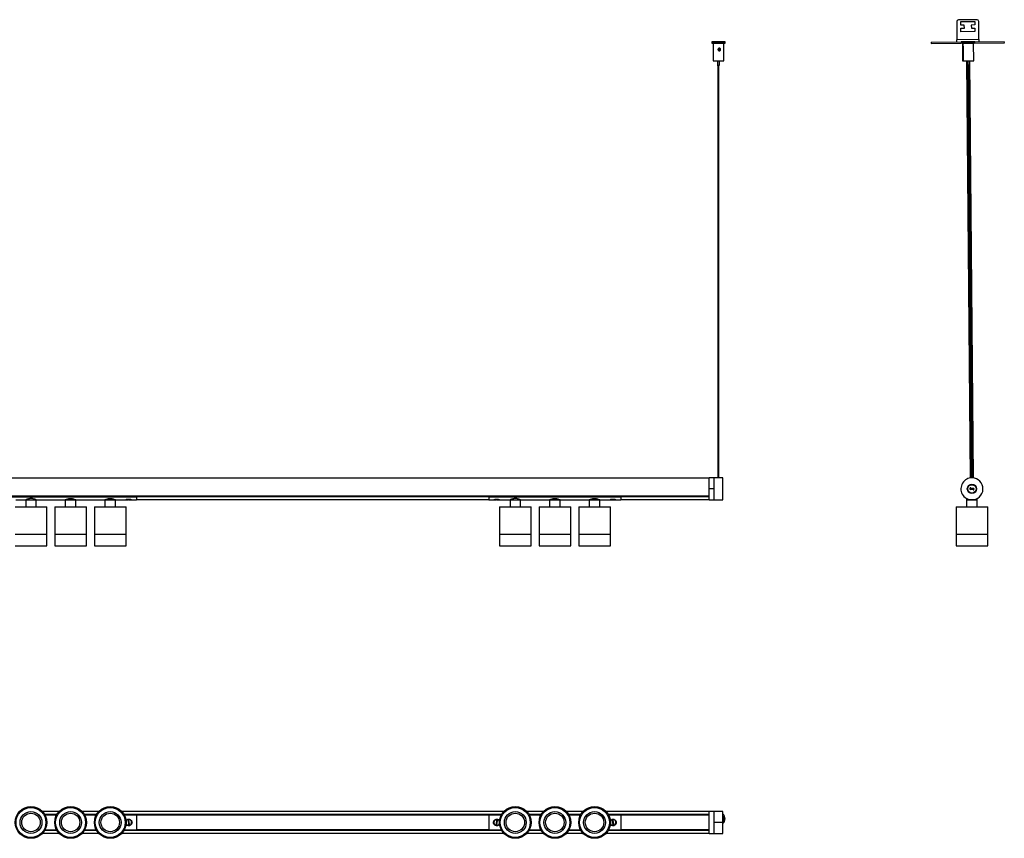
# Model space of a CAD drawing. Header units: millimetres. Extents: x 301 to 2730, y 605 to 1553.
# Tile 4 of 4: x 1612 to 2730, y 624 to 1553. Entities that reach past the tile are written whole.
import ezdxf

# ---------------------------------------------------------------- set-up
doc = ezdxf.new("R2010")
doc.units = ezdxf.units.MM

msp = doc.modelspace()

# ---------------------------------------------------------------- linework, layer by layer
at = {"color": 7, "linetype": 'Continuous', "lineweight": 25}
for p, q in [((2676.3, 1551.2), (2676.5, 1530.7)), ((2699.3, 1553.4), (2678.3, 1553.2)), ((2680.8, 1551.2), (2696.8, 1551.4)), ((2680.8, 1547.2), (2680.8, 1551.2)), ((2684.8, 1547.2), (2680.8, 1547.2)), ((2680.9, 1543.7), (2684.9, 1543.7)), ((2680.9, 1539.7), (2680.9, 1543.7)), ((2684.9, 1543.7), (2684.8, 1547.2)), ((2696.8, 1547.4), (2692.8, 1547.3)), ((2692.8, 1547.3), (2692.9, 1543.8)), ((2692.9, 1543.8), (2696.9, 1543.9)), ((2696.8, 1551.4), (2696.8, 1547.4)), ((2696.9, 1543.9), (2696.9, 1539.9)), ((2701.5, 1530.9), (2701.3, 1551.4)), ((2696.9, 1539.9), (2680.9, 1539.7)), ((2398.1, 1528.3), (2398.1, 1526.8)), ((2399.6, 1526.7), (2399.6, 1506.7)), ((2400.7, 1526.7), (2401.2, 1526.7)), ((2405.1, 1528.3), (2405.1, 1528.3)), ((2406.1, 1528.3), (2406.1, 1528.3)), ((2409.9, 1526.7), (2409.9, 1526.7)), ((2410.1, 1526.7), (2410.1, 1526.7)), ((2411.6, 1506.7), (2411.6, 1526.7)), ((2413.1, 1526.8), (2413.1, 1528.3)), ((2647.2, 1527.9), (2681.2, 1528.2)), ((2647.2, 1527.9), (2647.3, 1526.4)), ((2647.3, 1526.4), (2681.2, 1526.7)), ((2701.5, 1530.9), (2676.5, 1530.7)), ((2676.5, 1528.2), (2676.5, 1530.7)), ((2681.2, 1528.2), (2681.2, 1526.7)), ((2681.8, 1528.2), (2681.2, 1528.2)), ((2681.8, 1526.7), (2681.2, 1526.7)), ((2696.8, 1528.4), (2681.8, 1528.2)), ((2681.8, 1528.2), (2681.8, 1526.7)), ((2696.8, 1526.9), (2681.8, 1526.7)), ((2682.7, 1526.6), (2682.9, 1506.6)), ((2682.7, 1526.6), (2683.3, 1526.6)), ((2683.3, 1526.6), (2695.3, 1526.7)), ((2683.3, 1526.6), (2683.4, 1520.7)), ((2683.5, 1526.7), (2683.5, 1526.6)), ((2684.4, 1526.7), (2684.4, 1526.6)), ((2685, 1526.7), (2685, 1526.6)), ((2693.6, 1526.7), (2693.6, 1526.8)), ((2694.5, 1526.7), (2694.5, 1526.8)), ((2695.5, 1506.7), (2695.3, 1526.7)), ((2696.8, 1528.4), (2730.2, 1528.6)), ((2696.8, 1526.9), (2696.8, 1528.4)), ((2696.8, 1526.9), (2730.3, 1527.1)), ((2701.5, 1530.9), (2701.5, 1528.4)), ((2730.3, 1527.1), (2730.2, 1528.6)), ((2406.1, 1518.2), (2406.1, 1519.6)), ((2683.4, 1518.4), (2683.5, 1506.6)), ((2404.4, 1506.6), (2404.4, 1501.7)), ((2405.1, 1501.7), (2405.1, 1033.3)), ((2406.1, 1033.3), (2406.1, 1501.7)), ((2406.9, 1501.7), (2406.9, 1506.6)), ((2682.9, 1506.6), (2683.5, 1506.6)), ((2683.5, 1506.6), (2695.5, 1506.7)), ((2687.2, 1506.7), (2691.4, 1033.1)), ((2687.6, 1506.7), (2687.7, 1501.7)), ((2688.3, 1501.7), (2687.7, 1501.7)), ((2688.3, 1506.7), (2688.3, 1501.7)), ((2689.4, 1501.7), (2688.3, 1501.7)), ((2688.4, 1501.7), (2692.6, 1033.3)), ((2689.1, 1501.7), (2693.2, 1033.3)), ((2690.8, 1501.7), (2689.4, 1501.7)), ((2694.2, 1033.3), (2690.1, 1501.7)), ((2690.8, 1501.7), (2690.8, 1506.7)), ((2695.4, 1033.2), (2691.2, 1506.7)), ((2394.9, 1033.1), (394.9, 1033.1)), ((2400.7, 1033.3), (2394.9, 1033.3)), ((2394.9, 1020.8), (2394.9, 1033.3)), ((2401.4, 1033.3), (2400.7, 1033.3)), ((2400.7, 1008.3), (2400.7, 1033.3)), ((2400.7, 1020.8), (2400.7, 1033.3)), ((2409.3, 1033.3), (2402.1, 1033.3)), ((2410.7, 1033.3), (2410, 1033.3)), ((2410.7, 1008.3), (2410.7, 1033.3)), ((2394.9, 1008.3), (2394.9, 1020.8)), ((2400.7, 1020.8), (2394.9, 1020.8)), ((2400.7, 1008.3), (2400.7, 1020.8)), ((2691.5, 1021.1), (2691, 1021.1)), ((2695.5, 1020.6), (2691.5, 1021.1)), ((2691.9, 1020), (2692, 1020.5)), ((2694.9, 1019.6), (2691.9, 1020)), ((2692, 1020.5), (2694.9, 1020.1)), ((2692.1, 1021.5), (2692.1, 1022)), ((2692.1, 1022), (2695.1, 1021.6)), ((2695.1, 1021.1), (2692.1, 1021.5)), ((2694.9, 1019.6), (2694.9, 1020.1)), ((2695.1, 1021.1), (2695.1, 1021.6)), ((2695.5, 1020.6), (2696, 1020.5)), ((394.9, 1012.6), (2394.9, 1012.6)), ((2394.9, 1012.6), (394.9, 1012.6)), ((1594.9, 1012.5), (1744.9, 1012.5)), ((1594.9, 1011.7), (1744.9, 1011.7)), ((1606.5, 1012.5), (1728.4, 1012.5)), ((1607.6, 1008.3), (1618.9, 1008.3)), ((1618.9, 1008.3), (1618.9, 1000.3)), ((1618.9, 1008.3), (1630.9, 1008.3)), ((1618.9, 1008.3), (1630.9, 1008.3)), ((1630.9, 1000.3), (1630.9, 1008.3)), ((1630.9, 1008.3), (1663.9, 1008.3)), ((1663.9, 1008.3), (1663.9, 1000.3)), ((1663.9, 1008.3), (1675.9, 1008.3)), ((1675.9, 1008.3), (1663.9, 1008.3)), ((1675.9, 1000.3), (1675.9, 1008.3)), ((1675.9, 1008.3), (1708.9, 1008.3)), ((1708.9, 1008.3), (1708.9, 1000.3)), ((1708.9, 1008.3), (1714.7, 1008.3)), ((1720.9, 1008.3), (1708.9, 1008.3)), ((1714.7, 1008.3), (1720.9, 1008.3)), ((1720.9, 1000.3), (1720.9, 1008.3)), ((1720.9, 1008.3), (1732.1, 1008.3)), ((1728.4, 1012.6), (1728.4, 1012.5)), ((1730.5, 1012.6), (1730.5, 1012.5)), ((1731.1, 1012.5), (1731.1, 1012.6)), ((1732.4, 1012.6), (1732.4, 1012.5)), ((1732.7, 1008.4), (1735.4, 1008.4)), ((1733.2, 1012.6), (1733.2, 1012.5)), ((1736.1, 1008.6), (1735.1, 1008.6)), ((1736.4, 1008.4), (1739.1, 1008.4)), ((1738.5, 1012.6), (1738.5, 1012.5)), ((1738.5, 1012.5), (1744.9, 1012.5)), ((1739.6, 1008.3), (1744.9, 1008.3)), ((1744.9, 1012.6), (1744.9, 1012.5)), ((1744.9, 1011.7), (1744.9, 1012.5)), ((1744.9, 1012.3), (2144.9, 1012.3)), ((2144.9, 1012), (1744.9, 1012)), ((1744.9, 1011.7), (1744.9, 1008.3)), ((1744.9, 1008.6), (2144.9, 1008.6)), ((2144.9, 1012.6), (2144.9, 1012.5)), ((2144.9, 1012.5), (2294.9, 1012.5)), ((2144.9, 1011.7), (2144.9, 1012.5)), ((2144.9, 1012.5), (2146.4, 1012.5)), ((2144.9, 1011.7), (2294.9, 1011.7)), ((2144.9, 1011.7), (2144.9, 1008.3)), ((2144.9, 1008.3), (2150.1, 1008.3)), ((2146.4, 1012.6), (2146.4, 1012.5)), ((2147.9, 1012.6), (2147.9, 1012.5)), ((2150.4, 1012.6), (2150.4, 1012.5)), ((2150.7, 1008.4), (2153.4, 1008.4)), ((2151.8, 1012.6), (2151.8, 1012.5)), ((2154.7, 1008.6), (2153.7, 1008.6)), ((2154.4, 1008.4), (2157.1, 1008.4)), ((2156.5, 1012.6), (2156.5, 1012.5)), ((2156.5, 1012.5), (2278.4, 1012.5)), ((2157.6, 1008.3), (2168.9, 1008.3)), ((2168.9, 1008.3), (2168.9, 1000.3)), ((2168.9, 1008.3), (2180.9, 1008.3)), ((2168.9, 1008.3), (2180.9, 1008.3)), ((2180.9, 1000.3), (2180.9, 1008.3)), ((2180.9, 1008.3), (2213.9, 1008.3)), ((2213.9, 1008.3), (2213.9, 1000.3)), ((2213.9, 1008.3), (2225.9, 1008.3)), ((2225.9, 1008.3), (2213.9, 1008.3)), ((2225.9, 1000.3), (2225.9, 1008.3)), ((2225.9, 1008.3), (2258.9, 1008.3)), ((2258.9, 1008.3), (2258.9, 1000.3)), ((2258.9, 1008.3), (2264.7, 1008.3)), ((2270.9, 1008.3), (2258.9, 1008.3)), ((2264.7, 1008.3), (2270.9, 1008.3)), ((2270.9, 1000.3), (2270.9, 1008.3)), ((2270.9, 1008.3), (2282.1, 1008.3)), ((2278.4, 1012.6), (2278.4, 1012.5)), ((2280.5, 1012.6), (2280.5, 1012.5)), ((2281.1, 1012.5), (2281.1, 1012.6)), ((2282.4, 1012.6), (2282.4, 1012.5)), ((2282.7, 1008.4), (2285.4, 1008.4)), ((2283.2, 1012.6), (2283.2, 1012.5)), ((2286.1, 1008.6), (2285.1, 1008.6)), ((2286.4, 1008.4), (2289.1, 1008.4)), ((2288.5, 1012.6), (2288.5, 1012.5)), ((2288.5, 1012.5), (2294.9, 1012.5)), ((2289.6, 1008.3), (2294.9, 1008.3)), ((2294.9, 1012.6), (2294.9, 1012.5)), ((2294.9, 1011.7), (2294.9, 1012.5)), ((2294.9, 1012.3), (2394.9, 1012.3)), ((2394.9, 1012), (2294.9, 1012)), ((2294.9, 1011.7), (2294.9, 1008.3)), ((2294.9, 1008.6), (2394.9, 1008.6)), ((2394.9, 1008.3), (2400.7, 1008.3)), ((2400.7, 1008.3), (2410.7, 1008.3)), ((2400.7, 1008.3), (2410.7, 1008.3)), ((2400.7, 1008.3), (2400.7, 1008.3)), ((2410.7, 1008.3), (2410.7, 1008.3)), ((2687.5, 1009.8), (2687.5, 1008.3)), ((2687.5, 1009.8), (2687.5, 1009.8)), ((2687.5, 1008.3), (2687.5, 1000.3)), ((2687.5, 1008.3), (2692.9, 1008.3)), ((2692.9, 1008.3), (2687.5, 1008.3)), ((2693.5, 1008.3), (2693.8, 1008.3)), ((2699.5, 1008.3), (2693.5, 1008.3)), ((2694.3, 1008.3), (2699.5, 1008.3)), ((2699.5, 1008.3), (2699.5, 1009.8)), ((2699.5, 1000.3), (2699.5, 1008.3)), ((2702.1, 1011.7), (2702.1, 1011.7)), ((1606.9, 1000.3), (1642.9, 1000.3)), ((1642.9, 969.5), (1642.9, 1000.3)), ((1651.9, 1000.3), (1651.9, 969.5)), ((1651.9, 1000.3), (1687.9, 1000.3)), ((1687.9, 969.5), (1687.9, 1000.3)), ((1696.9, 1000.3), (1696.9, 969.5)), ((1696.9, 1000.3), (1714.5, 1000.3)), ((1714.5, 1000.3), (1732.9, 1000.3)), ((1732.9, 969.5), (1732.9, 1000.3)), ((2156.9, 1000.3), (2156.9, 969.5)), ((2156.9, 1000.3), (2192.9, 1000.3)), ((2192.9, 969.5), (2192.9, 1000.3)), ((2201.9, 1000.3), (2201.9, 969.5)), ((2201.9, 1000.3), (2237.9, 1000.3)), ((2237.9, 969.5), (2237.9, 1000.3)), ((2246.9, 1000.3), (2246.9, 969.5)), ((2246.9, 1000.3), (2264.5, 1000.3)), ((2264.5, 1000.3), (2282.9, 1000.3)), ((2282.9, 969.5), (2282.9, 1000.3)), ((2675.5, 1000.3), (2675.5, 969.5)), ((2675.5, 1000.3), (2711.5, 1000.3)), ((2711.5, 969.5), (2711.5, 1000.3)), ((1606.9, 969.5), (1642.9, 969.5)), ((1606.9, 969.5), (1642.9, 969.5)), ((1642.9, 956), (1642.9, 969.5)), ((1651.9, 969.5), (1651.9, 956)), ((1651.9, 969.5), (1669.8, 969.5)), ((1651.9, 969.5), (1687.9, 969.5)), ((1669.8, 969.5), (1687.9, 969.5)), ((1687.9, 956), (1687.9, 969.5)), ((1696.9, 969.5), (1696.9, 956)), ((1696.9, 969.5), (1732.9, 969.5)), ((1696.9, 969.5), (1714.5, 969.5)), ((1714.5, 969.5), (1732.9, 969.5)), ((1732.9, 956), (1732.9, 969.5)), ((2156.9, 969.5), (2156.9, 956)), ((2156.9, 969.5), (2192.9, 969.5)), ((2156.9, 969.5), (2192.9, 969.5)), ((2192.9, 956), (2192.9, 969.5)), ((2201.9, 969.5), (2201.9, 956)), ((2201.9, 969.5), (2219.8, 969.5)), ((2201.9, 969.5), (2237.9, 969.5)), ((2219.8, 969.5), (2237.9, 969.5)), ((2237.9, 956), (2237.9, 969.5)), ((2246.9, 969.5), (2246.9, 956)), ((2246.9, 969.5), (2282.9, 969.5)), ((2246.9, 969.5), (2264.5, 969.5)), ((2264.5, 969.5), (2282.9, 969.5)), ((2282.9, 956), (2282.9, 969.5)), ((2675.5, 969.5), (2675.5, 956)), ((2675.5, 969.5), (2711.5, 969.5)), ((2675.5, 969.5), (2711.5, 969.5)), ((2711.5, 956), (2711.5, 969.5)), ((2711.5, 969.5), (2711.5, 969.5)), ((1606.9, 956), (1642.9, 956)), ((1651.9, 956), (1669.8, 956)), ((1669.8, 956), (1687.9, 956)), ((1696.9, 956), (1732.9, 956)), ((2156.9, 956), (2192.9, 956)), ((2201.9, 956), (2219.8, 956)), ((2219.8, 956), (2237.9, 956)), ((2246.9, 956), (2282.9, 956)), ((2675.5, 956), (2711.5, 956)), ((2711.5, 956), (2711.5, 956)), ((1656.7, 654.4), (1638.1, 654.4)), ((1640.4, 651.2), (1654.4, 651.2)), ((1640.5, 651.1), (1654.3, 651.1)), ((1654.3, 651.1), (1640.5, 651.1)), ((1654.2, 650.9), (1640.6, 650.9)), ((1640.7, 650.7), (1654.1, 650.7)), ((1701.7, 654.4), (1683.1, 654.4)), ((1685.4, 651.2), (1699.4, 651.2)), ((1685.5, 651.1), (1699.3, 651.1)), ((1699.3, 651.1), (1685.5, 651.1)), ((1699.2, 650.9), (1685.6, 650.9)), ((1685.7, 650.7), (1699.1, 650.7)), ((2161.7, 654.4), (1728.1, 654.4)), ((1730.4, 651.2), (2159.4, 651.2)), ((1730.5, 651.1), (2159.3, 651.1)), ((2159.3, 651.1), (1730.5, 651.1)), ((2159.2, 650.9), (1730.6, 650.9)), ((1730.7, 650.7), (1744.9, 650.7)), ((1744.9, 650.7), (2144.9, 650.7)), ((1744.9, 650.7), (1744.9, 633.5)), ((2144.9, 650.5), (1744.9, 650.5)), ((2144.9, 650.7), (2159.1, 650.7)), ((2144.9, 650.7), (2144.9, 633.5)), ((2206.7, 654.4), (2188.1, 654.4)), ((2190.4, 651.2), (2204.4, 651.2)), ((2190.5, 651.1), (2204.3, 651.1)), ((2204.3, 651.1), (2190.5, 651.1)), ((2204.2, 650.9), (2190.6, 650.9)), ((2190.7, 650.7), (2204.1, 650.7)), ((2251.7, 654.4), (2233.1, 654.4)), ((2235.4, 651.2), (2249.4, 651.2)), ((2235.5, 651.1), (2249.3, 651.1)), ((2249.3, 651.1), (2235.5, 651.1)), ((2249.2, 650.9), (2235.6, 650.9)), ((2235.7, 650.7), (2249.1, 650.7)), ((2394.9, 654.4), (2278.1, 654.4)), ((2280.4, 651.2), (2394.9, 651.2)), ((2280.5, 651.1), (2394.9, 651.1)), ((2394.9, 651.1), (2280.5, 651.1)), ((2394.9, 650.9), (2280.6, 650.9)), ((2280.7, 650.7), (2294.9, 650.7)), ((2294.9, 650.7), (2294.9, 633.5)), ((2294.9, 650.7), (2394.9, 650.7)), ((2394.9, 650.5), (2294.9, 650.5)), ((2400.7, 654.6), (2394.9, 654.6)), ((2394.9, 629.6), (2394.9, 654.6)), ((2410.7, 654.6), (2400.7, 654.6)), ((2400.7, 642.4), (2400.7, 654.6)), ((2400.7, 629.6), (2400.7, 654.6)), ((2410.7, 642.4), (2410.7, 654.6)), ((1733.4, 644.6), (1733.3, 644.7)), ((1733.9, 639.1), (1734, 639.2)), ((1736.1, 644.7), (1735.1, 644.6)), ((1735.1, 644.6), (1735.7, 639.6)), ((1735.7, 639.6), (1736.7, 639.7)), ((1736.7, 639.7), (1736.1, 644.7)), ((1737.8, 645), (1737.9, 645.2)), ((1738.5, 639.6), (1738.3, 639.7)), ((2151.4, 639.7), (2151.3, 639.6)), ((2151.9, 645.2), (2152.1, 645)), ((2153.7, 644.7), (2153.1, 639.7)), ((2153.1, 639.7), (2154.1, 639.6)), ((2154.7, 644.5), (2153.7, 644.7)), ((2154.1, 639.6), (2154.7, 644.5)), ((2155.7, 639.2), (2155.8, 639)), ((2156.5, 644.7), (2156.4, 644.5)), ((2283.4, 644.6), (2283.3, 644.7)), ((2283.9, 639.1), (2284, 639.2)), ((2286.1, 644.7), (2285.1, 644.6)), ((2285.1, 644.6), (2285.7, 639.6)), ((2285.7, 639.6), (2286.7, 639.7)), ((2286.7, 639.7), (2286.1, 644.7)), ((2287.8, 645), (2287.9, 645.2)), ((2288.5, 639.6), (2288.3, 639.7)), ((2400.7, 629.6), (2400.7, 642.4)), ((2400.7, 642.4), (2410.7, 642.4)), ((2410.7, 629.6), (2410.7, 642.4)), ((2411.6, 646.1), (2411.6, 646.3)), ((2413.1, 646.3), (2413.1, 646.3)), ((1638.1, 629.9), (1656.7, 629.9)), ((1654.4, 633), (1640.4, 633)), ((1640.5, 633.2), (1654.3, 633.2)), ((1654.3, 633.2), (1640.5, 633.2)), ((1640.6, 633.4), (1654.2, 633.4)), ((1640.7, 633.5), (1654.1, 633.5)), ((1683.1, 629.9), (1701.7, 629.9)), ((1699.4, 633), (1685.4, 633)), ((1685.5, 633.2), (1699.3, 633.2)), ((1699.3, 633.2), (1685.5, 633.2)), ((1685.6, 633.4), (1699.2, 633.4)), ((1685.7, 633.5), (1699.1, 633.5)), ((1728.1, 629.9), (2161.7, 629.9)), ((2159.4, 633), (1730.4, 633)), ((1730.5, 633.2), (2159.3, 633.2)), ((2159.3, 633.2), (1730.5, 633.2)), ((1730.6, 633.4), (2159.2, 633.4)), ((1730.7, 633.5), (1744.9, 633.5)), ((1744.9, 633.7), (2144.9, 633.7)), ((2144.9, 633.6), (1744.9, 633.6)), ((2144.9, 633.5), (2159.1, 633.5)), ((2188.1, 629.9), (2206.7, 629.9)), ((2204.4, 633), (2190.4, 633)), ((2190.5, 633.2), (2204.3, 633.2)), ((2204.3, 633.2), (2190.5, 633.2)), ((2190.6, 633.4), (2204.2, 633.4)), ((2190.7, 633.5), (2204.1, 633.5)), ((2233.1, 629.9), (2251.7, 629.9)), ((2249.4, 633), (2235.4, 633)), ((2235.5, 633.2), (2249.3, 633.2)), ((2249.3, 633.2), (2235.5, 633.2)), ((2235.6, 633.4), (2249.2, 633.4)), ((2235.7, 633.5), (2249.1, 633.5)), ((2278.1, 629.9), (2394.9, 629.9)), ((2394.9, 633), (2280.4, 633)), ((2280.5, 633.2), (2394.9, 633.2)), ((2394.9, 633.2), (2280.5, 633.2)), ((2280.6, 633.4), (2394.9, 633.4)), ((2280.7, 633.5), (2294.9, 633.5)), ((2294.9, 633.7), (2394.9, 633.7)), ((2394.9, 633.6), (2294.9, 633.6)), ((2394.9, 629.6), (2400.7, 629.6)), ((2400.7, 629.6), (2410.7, 629.6))]:
    msp.add_line(p, q, dxfattribs=at)
at = {"color": 7, "linetype": 'Continuous', "lineweight": 25, "flags": 128}
for points in [[(2405.6, 1528.4), (2407.2, 1528.4), (2408.8, 1528.3), (2410.2, 1528.3), (2411.3, 1528.3), (2412.2, 1528.3), (2412.8, 1528.3), (2413.1, 1528.3), (2413, 1528.3), (2412.6, 1528.3), (2411.8, 1528.2), (2410.8, 1528.2), (2409.5, 1528.2), (2408, 1528.2), (2406.4, 1528.2), (2404.8, 1528.2), (2403.2, 1528.2), (2401.8, 1528.2), (2400.5, 1528.2), (2399.4, 1528.2), (2398.7, 1528.3), (2398.2, 1528.3), (2398.1, 1528.3), (2398.4, 1528.3), (2399, 1528.3), (2399.9, 1528.3), (2401.1, 1528.3), (2402.5, 1528.3), (2404, 1528.4), (2405.6, 1528.4)], [(2401.3, 1526.7), (2400.8, 1526.7), (2400.1, 1526.7), (2399.7, 1526.7), (2399.7, 1526.7), (2400, 1526.7), (2400.7, 1526.7), (2401.7, 1526.6), (2403, 1526.6), (2404.4, 1526.6), (2405.9, 1526.6), (2407.4, 1526.6), (2408.7, 1526.6), (2409.9, 1526.6), (2410.8, 1526.7), (2411.4, 1526.7), (2411.6, 1526.7), (2411.5, 1526.7), (2410.9, 1526.7), (2410.1, 1526.7), (2409.9, 1526.7)], [(2405.6, 1528.3), (2406.6, 1528.3), (2407.4, 1528.3), (2407.9, 1528.3), (2408.1, 1528.3), (2407.9, 1528.3), (2407.4, 1528.3), (2406.6, 1528.3), (2405.6, 1528.3), (2404.7, 1528.3), (2403.9, 1528.3), (2403.3, 1528.3), (2403.1, 1528.3), (2403.3, 1528.3), (2403.9, 1528.3), (2404.7, 1528.3), (2405.6, 1528.3)], [(2405.2, 1528.3), (2405.1, 1528.3), (2405.1, 1528.3), (2405.2, 1528.3), (2405.3, 1528.3), (2405.5, 1528.3), (2405.7, 1528.3), (2405.9, 1528.3), (2406, 1528.3), (2406.1, 1528.3), (2406.1, 1528.3), (2406.1, 1528.3), (2405.9, 1528.3), (2405.8, 1528.3), (2405.6, 1528.3), (2405.4, 1528.3), (2405.2, 1528.3)], [(2406.4, 1526.6), (2407.2, 1526.6), (2408, 1526.7), (2408.7, 1526.7), (2409.3, 1526.7), (2409.7, 1526.7), (2410, 1526.7), (2410.1, 1526.7), (2410.1, 1526.7)], [(1733.4, 1012.5), (1733.4, 1012.5), (1733.4, 1012.6)], [(1735.1, 1008.6), (1735.2, 1008.5), (1735.3, 1008.5), (1735.3, 1008.4), (1735.4, 1008.4), (1735.5, 1008.4), (1735.5, 1008.5), (1735.6, 1008.5), (1735.7, 1008.6)], [(1737.8, 1012.5), (1737.8, 1012.5), (1737.8, 1012.6)], [(2152, 1012.6), (2152, 1012.5), (2152, 1012.5)], [(2154.1, 1008.6), (2154.2, 1008.5), (2154.2, 1008.5), (2154.3, 1008.4), (2154.4, 1008.4), (2154.5, 1008.4), (2154.5, 1008.5), (2154.6, 1008.5), (2154.7, 1008.6)], [(2156.4, 1012.6), (2156.4, 1012.5), (2156.4, 1012.5)], [(2283.4, 1012.5), (2283.4, 1012.5), (2283.4, 1012.6)], [(2285.1, 1008.6), (2285.2, 1008.5), (2285.3, 1008.5), (2285.3, 1008.4), (2285.4, 1008.4), (2285.5, 1008.4), (2285.5, 1008.5), (2285.6, 1008.5), (2285.7, 1008.6)], [(2287.8, 1012.5), (2287.8, 1012.5), (2287.8, 1012.6)]]:
    msp.add_lwpolyline(points, dxfattribs=at)
at = {"color": 7, "linetype": 'Continuous', "lineweight": 25}
for centre, radius in [((2693.5, 1020.8), 5.25), ((2693.5, 1020.8), 4.75), ((1624.9, 642.1), 18), ((1669.9, 642.1), 18), ((1714.9, 642.1), 18), ((2174.9, 642.1), 18), ((2219.9, 642.1), 18), ((2264.9, 642.1), 18), ((1624.9, 642.1), 17), ((1624.9, 642.1), 12.4), ((1624.9, 642.1), 10.5), ((1669.9, 642.1), 17), ((1669.9, 642.1), 12.4), ((1669.9, 642.1), 10.5), ((1714.9, 642.1), 17), ((1714.9, 642.1), 12.4), ((1714.9, 642.1), 10.5), ((2174.9, 642.1), 17), ((2174.9, 642.1), 12.4), ((2174.9, 642.1), 10.5), ((2219.9, 642.1), 17), ((2219.9, 642.1), 12.4), ((2219.9, 642.1), 10.5), ((2264.9, 642.1), 17), ((2264.9, 642.1), 12.4), ((2264.9, 642.1), 10.5)]:
    msp.add_circle(centre, radius, dxfattribs=at)
for centre, radius, start, end in [((2678.3, 1551.2), 2, 90.5076, 180.5076), ((2699.3, 1551.4), 2, 0.5076, 90.5076), ((2405.6, 1848.7), 322, 268.6654, 271.3346), ((2405.6, 1740.3), 233.7, 268.5288, 271.4712), ((2405.6, 1551.1), 49.4, 268.5506, 271.4494), ((2693.5, 1020.8), 12.5, 88.6086, 268.6086), ((2693.5, 1020.8), 12.5, 268.6086, 88.6086), ((2692, 1021), 1, 82.683, 172.683), ((2692, 1021), 1, 172.683, 262.683), ((2692, 1021), 0.5, 82.683, 172.683), ((2692, 1021), 0.5, 172.683, 262.683), ((2695, 1020.6), 0.5, 262.683, 352.683), ((2695, 1020.6), 1, 262.683, 352.683), ((2695, 1020.6), 1, 352.683, 82.683), ((2695, 1020.6), 0.5, 352.683, 82.683), ((1736.5, 1008.8), 0.38, 197.782, 256.005), ((2153.3, 1008.8), 0.413, 281.3926, 338.316), ((2286.5, 1008.8), 0.38, 197.782, 256.005), ((2405.6, 646.3), 7.5, 0.0003, 47.0408), ((2405.6, 646.3), 7.5, 312.959, 47.041), ((2405.6, 646.3), 6, 0.0001, 31.5857), ((2405.6, 646.1), 6, 328.4143, 31.5857), ((1732.9, 644.3), 0.2, 323.904, 6.1959), ((1733.5, 639.4), 0.2, 6.1959, 48.4878), ((1738.3, 644.9), 0.2, 186.1959, 207.3336), ((1738.8, 640), 0.2, 143.904, 186.1959), ((2150.9, 640), 0.2, 353.0493, 14.187), ((2151.5, 644.9), 0.2, 310.7574, 353.0493), ((2156.3, 639.4), 0.2, 130.7574, 173.0493), ((2156.9, 644.2), 0.2, 173.0493, 215.3412), ((2282.9, 644.3), 0.2, 323.904, 6.1959), ((2283.5, 639.4), 0.2, 6.1959, 48.4878), ((2288.3, 644.9), 0.2, 186.1959, 207.3336), ((2288.8, 640), 0.2, 143.904, 186.1959)]:
    msp.add_arc(centre, radius, start, end, dxfattribs=at)
for points, knots in [([(2406.4, 1526.6), (2405.9, 1526.6), (2405, 1526.6), (2403.6, 1526.6), (2402.3, 1526.7), (2401.3, 1526.7), (2400.7, 1526.7), (2400.6, 1526.7), (2400.7, 1526.7), (2400.7, 1526.7)], [0, 0, 0, 0, 0.14366, 0.287321, 0.452584, 0.6208, 0.793886, 0.966951, 1, 1, 1, 1]), ([(2400.7, 1526.7), (2400.7, 1526.7), (2400.8, 1526.7), (2401, 1526.7), (2401.1, 1526.7), (2401.3, 1526.7), (2401.3, 1526.7)], [0, 0, 0, 0, 0.152933, 0.459083, 0.97109, 1, 1, 1, 1]), ([(2406.6, 1521.1), (2406.8, 1521.1), (2407, 1521.1), (2407.3, 1520.9), (2407.6, 1520.7), (2407.7, 1520.5), (2407.9, 1520.3), (2408, 1520), (2408.1, 1519.8), (2408.1, 1519.5), (2408.1, 1519.3), (2408, 1519.1), (2407.9, 1518.8), (2407.8, 1518.5), (2407.5, 1518.4), (2407.3, 1518.2), (2407, 1518.2), (2406.8, 1518.1), (2406.5, 1518.1), (2406.2, 1518.2), (2405.9, 1518.3), (2405.7, 1518.4), (2405.5, 1518.6), (2405.2, 1518.8), (2405.1, 1519.2), (2405.1, 1519.4), (2405.1, 1519.7), (2405.2, 1519.9), (2405.3, 1520.2), (2405.4, 1520.4), (2405.6, 1520.7), (2405.8, 1520.8), (2406.1, 1521), (2406.4, 1521.1), (2406.6, 1521.1), (2406.6, 1521.1)], [0, 0, 0, 0, 0.040144, 0.082851, 0.112332, 0.14179, 0.171236, 0.200682, 0.230136, 0.257938, 0.282392, 0.304521, 0.325293, 0.36647, 0.408098, 0.4315, 0.45489, 0.487473, 0.520047, 0.551826, 0.580514, 0.605946, 0.628773, 0.671525, 0.713559, 0.734816, 0.756063, 0.786472, 0.81686, 0.847241, 0.877626, 0.907185, 0.933301, 0.98079, 1, 1, 1, 1]), ([(2683.5, 1521.1), (2683.5, 1521.1), (2683.5, 1521.1), (2683.6, 1520.9), (2683.7, 1520.7), (2683.8, 1520.5), (2683.8, 1520.3), (2683.9, 1520), (2683.9, 1519.8), (2683.9, 1519.5), (2683.9, 1519.3), (2683.9, 1519.1), (2683.9, 1518.8), (2683.8, 1518.5), (2683.7, 1518.4), (2683.6, 1518.2), (2683.6, 1518.2), (2683.5, 1518.1), (2683.5, 1518.1), (2683.4, 1518.2), (2683.4, 1518.3), (2683.4, 1518.4), (2683.4, 1518.6), (2683.4, 1518.8), (2683.4, 1519.2), (2683.4, 1519.4), (2683.4, 1519.7), (2683.4, 1519.9), (2683.4, 1520.2), (2683.4, 1520.4), (2683.4, 1520.7), (2683.4, 1520.8), (2683.4, 1521), (2683.4, 1521.1), (2683.5, 1521.1), (2683.5, 1521.1)], [0, 0, 0, 0, 0.040144, 0.082851, 0.112332, 0.14179, 0.171236, 0.200682, 0.230136, 0.257938, 0.282392, 0.304521, 0.325293, 0.36647, 0.408098, 0.4315, 0.45489, 0.487473, 0.520047, 0.551826, 0.580514, 0.605946, 0.628773, 0.671525, 0.713559, 0.734816, 0.756063, 0.786472, 0.81686, 0.847241, 0.877626, 0.907185, 0.933301, 0.98079, 1, 1, 1, 1]), ([(2407.7, 1518.5), (2407.7, 1518.6), (2407.6, 1518.8), (2407.5, 1519), (2407.3, 1519.2), (2407.1, 1519.4), (2406.9, 1519.5), (2406.7, 1519.6), (2406.4, 1519.7), (2406, 1519.6), (2405.7, 1519.4), (2405.4, 1519.2), (2405.3, 1519.1), (2405.2, 1519), (2405.2, 1519)], [0, 0, 0, 0, 0.070171, 0.154484, 0.238819, 0.32321, 0.396363, 0.46044, 0.57844, 0.693737, 0.80867, 0.895484, 0.982207, 1, 1, 1, 1]), ([(2402.1, 1033.3), (2402, 1033.3), (2401.8, 1033.3), (2401.6, 1033.3), (2401.5, 1033.3), (2401.4, 1033.3), (2401.4, 1033.3), (2401.4, 1033.3)], [0, 0, 0, 0, 0.364434, 0.6268389, 0.814102, 0.9605727, 1, 1, 1, 1]), ([(2410, 1033.3), (2410, 1033.3), (2410, 1033.3), (2410, 1033.3), (2409.8, 1033.3), (2409.6, 1033.3), (2409.4, 1033.3), (2409.3, 1033.3)], [0, 0, 0, 0, 0.077805, 0.222388, 0.433301, 0.731064, 1, 1, 1, 1]), ([(1630.9, 1008.3), (1630.8, 1008.3), (1630.7, 1008.4), (1629.8, 1008.8), (1628.4, 1009.3), (1626.6, 1009.8), (1624.5, 1009.9), (1622.7, 1009.7), (1621.1, 1009.2), (1619.7, 1008.7), (1619, 1008.4), (1618.9, 1008.3), (1618.9, 1008.3)], [0, 0, 0, 0, 0.099421, 0.198624, 0.303522, 0.415658, 0.521207, 0.61543, 0.711933, 0.819593, 0.931402, 1, 1, 1, 1]), ([(1663.9, 1008.3), (1663.9, 1008.3), (1663.9, 1008.3), (1664.3, 1008.5), (1665.3, 1009), (1666.9, 1009.5), (1668.8, 1009.9), (1670.8, 1009.9), (1672.6, 1009.5), (1674.2, 1009.1), (1675.4, 1008.6), (1675.8, 1008.3), (1675.9, 1008.3), (1675.9, 1008.3)], [0, 0, 0, 0, 0.034782, 0.130608, 0.229374, 0.337248, 0.449116, 0.550532, 0.643801, 0.74338, 0.853745, 0.963791, 1, 1, 1, 1]), ([(1708.9, 1008.3), (1708.9, 1008.3), (1708.9, 1008.3), (1709.3, 1008.5), (1710.3, 1009), (1711.9, 1009.5), (1713.8, 1009.9), (1715.8, 1009.9), (1717.6, 1009.5), (1719.2, 1009.1), (1720.4, 1008.6), (1720.8, 1008.3), (1720.9, 1008.3), (1720.9, 1008.3)], [0, 0, 0, 0, 0.034782, 0.130608, 0.229374, 0.337248, 0.449116, 0.550532, 0.643801, 0.74338, 0.853745, 0.963791, 1, 1, 1, 1]), ([(1732.1, 1008.3), (1732.2, 1008.3), (1732.3, 1008.3), (1732.9, 1008.5), (1733.8, 1008.7), (1735, 1008.9), (1736.2, 1008.9), (1737.4, 1008.8), (1738.5, 1008.6), (1739.2, 1008.4), (1739.6, 1008.3), (1739.6, 1008.3), (1739.6, 1008.3)], [0, 0, 0, 0, 0.104171, 0.20824, 0.315012, 0.424139, 0.530179, 0.632423, 0.736104, 0.844106, 0.952783, 1, 1, 1, 1]), ([(1739.1, 1008.4), (1739.1, 1008.4), (1739, 1008.4), (1738.7, 1008.5), (1738, 1008.6), (1737.1, 1008.8), (1736, 1008.8), (1734.9, 1008.8), (1733.9, 1008.7), (1733.1, 1008.6), (1732.7, 1008.4), (1732.6, 1008.4), (1732.7, 1008.4), (1732.7, 1008.4)], [0, 0, 0, 0, 0.044773, 0.139512, 0.248015, 0.352739, 0.455328, 0.560236, 0.668186, 0.775396, 0.880029, 0.984579, 1, 1, 1, 1]), ([(1738, 1012.5), (1738, 1012.5), (1738, 1012.5), (1738, 1012.5), (1738.1, 1012.6)], [0, 0, 0, 0, 0.240123, 1, 1, 1, 1]), ([(2150.1, 1008.3), (2150.2, 1008.3), (2150.3, 1008.3), (2150.9, 1008.5), (2151.8, 1008.7), (2153, 1008.9), (2154.2, 1008.9), (2155.4, 1008.8), (2156.5, 1008.6), (2157.2, 1008.4), (2157.6, 1008.3), (2157.6, 1008.3), (2157.6, 1008.3)], [0, 0, 0, 0, 0.1041713, 0.2082397, 0.3150118, 0.4241392, 0.5301789, 0.6324228, 0.7361044, 0.8441058, 0.9527832, 1, 1, 1, 1]), ([(2155.7, 1008.7), (2155.6, 1008.8), (2155.1, 1008.8), (2154.1, 1008.9), (2153, 1008.8), (2152, 1008.6), (2151.2, 1008.5), (2150.8, 1008.4), (2150.7, 1008.4), (2150.7, 1008.4)], [0, 0, 0, 0, 0.100603, 0.258658, 0.422048, 0.587047, 0.748438, 0.908233, 1, 1, 1, 1]), ([(2157.1, 1008.4), (2157.1, 1008.4), (2157.2, 1008.4), (2156.9, 1008.5), (2156.7, 1008.5)], [0, 0, 0, 0, 0.463154, 1, 1, 1, 1]), ([(2180.9, 1008.3), (2180.8, 1008.3), (2180.7, 1008.4), (2179.8, 1008.8), (2178.4, 1009.3), (2176.6, 1009.8), (2174.5, 1009.9), (2172.7, 1009.7), (2171.1, 1009.2), (2169.7, 1008.7), (2169, 1008.4), (2168.9, 1008.3), (2168.9, 1008.3)], [0, 0, 0, 0, 0.099421, 0.198624, 0.303522, 0.415658, 0.521207, 0.61543, 0.711933, 0.819593, 0.931402, 1, 1, 1, 1]), ([(2213.9, 1008.3), (2213.9, 1008.3), (2213.9, 1008.3), (2214.3, 1008.5), (2215.3, 1009), (2216.9, 1009.5), (2218.8, 1009.9), (2220.8, 1009.9), (2222.6, 1009.5), (2224.2, 1009.1), (2225.4, 1008.6), (2225.8, 1008.3), (2225.9, 1008.3), (2225.9, 1008.3)], [0, 0, 0, 0, 0.034782, 0.130608, 0.229374, 0.337248, 0.449116, 0.550532, 0.643801, 0.74338, 0.853745, 0.963791, 1, 1, 1, 1]), ([(2258.9, 1008.3), (2258.9, 1008.3), (2258.9, 1008.3), (2259.3, 1008.5), (2260.3, 1009), (2261.9, 1009.5), (2263.8, 1009.9), (2265.8, 1009.9), (2267.6, 1009.5), (2269.2, 1009.1), (2270.4, 1008.6), (2270.8, 1008.3), (2270.9, 1008.3), (2270.9, 1008.3)], [0, 0, 0, 0, 0.034782, 0.130608, 0.229374, 0.337248, 0.449116, 0.550532, 0.643801, 0.74338, 0.853745, 0.963791, 1, 1, 1, 1]), ([(2282.1, 1008.3), (2282.2, 1008.3), (2282.3, 1008.3), (2282.9, 1008.5), (2283.8, 1008.7), (2285, 1008.9), (2286.2, 1008.9), (2287.4, 1008.8), (2288.5, 1008.6), (2289.2, 1008.4), (2289.6, 1008.3), (2289.6, 1008.3), (2289.6, 1008.3)], [0, 0, 0, 0, 0.104171, 0.20824, 0.315012, 0.424139, 0.530179, 0.632423, 0.736104, 0.844106, 0.952783, 1, 1, 1, 1]), ([(2289.1, 1008.4), (2289.1, 1008.4), (2289, 1008.4), (2288.7, 1008.5), (2288, 1008.6), (2287.1, 1008.8), (2286, 1008.8), (2284.9, 1008.8), (2283.9, 1008.7), (2283.1, 1008.6), (2282.7, 1008.4), (2282.6, 1008.4), (2282.7, 1008.4), (2282.7, 1008.4)], [0, 0, 0, 0, 0.044773, 0.139512, 0.248015, 0.352739, 0.455328, 0.560236, 0.668186, 0.775396, 0.880029, 0.984579, 1, 1, 1, 1]), ([(2288, 1012.5), (2288, 1012.5), (2288, 1012.5), (2288, 1012.5), (2288.1, 1012.6)], [0, 0, 0, 0, 0.240123, 1, 1, 1, 1]), ([(1732.6, 643.9), (1732.7, 644.1), (1733, 644.6), (1733.8, 645.3), (1735, 645.8), (1736.2, 645.9), (1737.4, 645.6), (1738.5, 644.9), (1739.3, 643.9), (1739.7, 642.7), (1739.6, 641.4), (1739.2, 640.3), (1738.4, 639.3), (1737.4, 638.6), (1736.1, 638.3), (1734.9, 638.4), (1733.8, 639), (1733, 639.6), (1732.8, 640.1), (1732.7, 640.2)], [0, 0, 0, 0, 0.029992, 0.093992, 0.159404, 0.222965, 0.28425, 0.346398, 0.411135, 0.476277, 0.539076, 0.600477, 0.663316, 0.728426, 0.793196, 0.855272, 0.916602, 0.980177, 1, 1, 1, 1]), ([(1732.7, 643.4), (1732.8, 643.6), (1733, 644.2), (1733.8, 644.9), (1734.8, 645.5), (1736, 645.6), (1737.1, 645.4), (1738.1, 644.8), (1738.9, 644), (1739.3, 643), (1739.4, 641.8), (1739.1, 640.7), (1738.5, 639.8), (1737.6, 639), (1736.4, 638.7), (1735.3, 638.7), (1734.2, 639.1), (1733.3, 639.7), (1733, 640.3), (1732.8, 640.6)], [0, 0, 0, 0, 0.040775, 0.102566, 0.165112, 0.226054, 0.285537, 0.345963, 0.40825, 0.462458, 0.52239, 0.582272, 0.642982, 0.705383, 0.767455, 0.827541, 0.887143, 0.948444, 1, 1, 1, 1]), ([(1732.9, 640.9), (1732.9, 640.9), (1733, 640.5), (1733.2, 640.2), (1733.7, 639.6), (1734.3, 639.2), (1735.3, 638.8), (1736.4, 638.8), (1737.5, 639.2), (1738.3, 639.9), (1738.9, 640.8), (1739.2, 641.9), (1739.1, 642.9), (1738.7, 643.9), (1738, 644.7), (1737.1, 645.3), (1736, 645.5), (1734.9, 645.3), (1733.9, 644.8), (1733.1, 644), (1732.9, 643.3), (1732.8, 643)], [0, 0, 0, 0, 0.00199, 0.06265, 0.063035, 0.122542, 0.180095, 0.237914, 0.297685, 0.358044, 0.417083, 0.475538, 0.534129, 0.587071, 0.647706, 0.706228, 0.763558, 0.822183, 0.882509, 0.942421, 1, 1, 1, 1]), ([(2150.1, 642.1), (2150.2, 642.5), (2150.3, 643.4), (2150.9, 644.5), (2151.8, 645.3), (2153, 645.8), (2154.2, 645.9), (2155.4, 645.6), (2156.5, 645), (2156.9, 644.3), (2157.1, 644)], [0, 0, 0, 0, 0.124821, 0.249519, 0.377457, 0.508217, 0.635277, 0.757789, 0.882024, 1, 1, 1, 1]), ([(2157, 640.1), (2156.8, 639.8), (2156.4, 639.2), (2155.4, 638.6), (2154.1, 638.3), (2152.9, 638.4), (2151.7, 639), (2150.8, 639.8), (2150.2, 640.9), (2150.2, 641.7), (2150.1, 642.1)], [0, 0, 0, 0, 0.100461, 0.233367, 0.365584, 0.492297, 0.617489, 0.747265, 0.880771, 1, 1, 1, 1]), ([(2157, 640.7), (2157, 640.6), (2156.8, 640.2), (2156.2, 639.6), (2155.3, 638.9), (2154.1, 638.6), (2153, 638.7), (2151.9, 639.2), (2151.1, 640), (2150.6, 641), (2150.4, 642.1), (2150.5, 643.2), (2151.1, 644.2), (2151.9, 645), (2153, 645.5), (2154.1, 645.6), (2155.3, 645.4), (2156.2, 644.7), (2156.8, 644.1), (2157, 643.6), (2157, 643.4)], [0, 0, 0, 0, 0.009876, 0.069954, 0.131811, 0.194425, 0.255432, 0.314978, 0.37547, 0.437823, 0.49209, 0.552086, 0.612032, 0.672808, 0.735275, 0.797414, 0.857565, 0.91723, 0.978597, 1, 1, 1, 1]), ([(2157, 643), (2156.9, 643.3), (2156.8, 643.5), (2156.6, 644.1), (2156.1, 644.6), (2155.2, 645.2), (2154.1, 645.5), (2153, 645.4), (2152, 644.9), (2151.2, 644.1), (2150.7, 643.1), (2150.6, 642.1), (2150.8, 641), (2151.2, 640.1), (2152, 639.3), (2153, 638.9), (2154.1, 638.8), (2155.2, 639), (2156.1, 639.7), (2156.7, 640.4), (2156.9, 641), (2157, 641.2)], [0, 0, 0, 0, 0.039179, 0.039559, 0.098243, 0.155, 0.212019, 0.270963, 0.330487, 0.388709, 0.446356, 0.504136, 0.556346, 0.616142, 0.673855, 0.730392, 0.788206, 0.847697, 0.90678, 0.964444, 1, 1, 1, 1]), ([(2282.6, 643.9), (2282.7, 644.1), (2283, 644.6), (2283.8, 645.3), (2285, 645.8), (2286.2, 645.9), (2287.4, 645.6), (2288.5, 644.9), (2289.3, 643.9), (2289.7, 642.7), (2289.6, 641.4), (2289.2, 640.3), (2288.4, 639.3), (2287.4, 638.6), (2286.1, 638.3), (2284.9, 638.4), (2283.8, 639), (2283, 639.6), (2282.8, 640.1), (2282.7, 640.2)], [0, 0, 0, 0, 0.029992, 0.093992, 0.159404, 0.222965, 0.28425, 0.346398, 0.411135, 0.476277, 0.539076, 0.600477, 0.663316, 0.728426, 0.793196, 0.855272, 0.916602, 0.980177, 1, 1, 1, 1]), ([(2282.7, 643.4), (2282.8, 643.6), (2283, 644.2), (2283.8, 644.9), (2284.8, 645.5), (2286, 645.6), (2287.1, 645.4), (2288.1, 644.8), (2288.9, 644), (2289.3, 643), (2289.4, 641.8), (2289.1, 640.7), (2288.5, 639.8), (2287.6, 639), (2286.4, 638.7), (2285.3, 638.7), (2284.2, 639.1), (2283.3, 639.7), (2283, 640.3), (2282.8, 640.6)], [0, 0, 0, 0, 0.040775, 0.102566, 0.165112, 0.226054, 0.285537, 0.345963, 0.40825, 0.462458, 0.52239, 0.582272, 0.642982, 0.705383, 0.767455, 0.827541, 0.887143, 0.948444, 1, 1, 1, 1]), ([(2282.9, 640.9), (2282.9, 640.9), (2283, 640.5), (2283.2, 640.2), (2283.7, 639.6), (2284.3, 639.2), (2285.3, 638.8), (2286.4, 638.8), (2287.5, 639.2), (2288.3, 639.9), (2288.9, 640.8), (2289.2, 641.9), (2289.1, 642.9), (2288.7, 643.9), (2288, 644.7), (2287.1, 645.3), (2286, 645.5), (2284.9, 645.3), (2283.9, 644.8), (2283.1, 644), (2282.9, 643.3), (2282.8, 643)], [0, 0, 0, 0, 0.00199, 0.06265, 0.063035, 0.122542, 0.180095, 0.237914, 0.297685, 0.358044, 0.417083, 0.475538, 0.534129, 0.587071, 0.647706, 0.706228, 0.763558, 0.822183, 0.882509, 0.942421, 1, 1, 1, 1])]:
    msp.add_open_spline(points, degree=3, knots=knots, dxfattribs=at)

doc.saveas('drawing.dxf')
